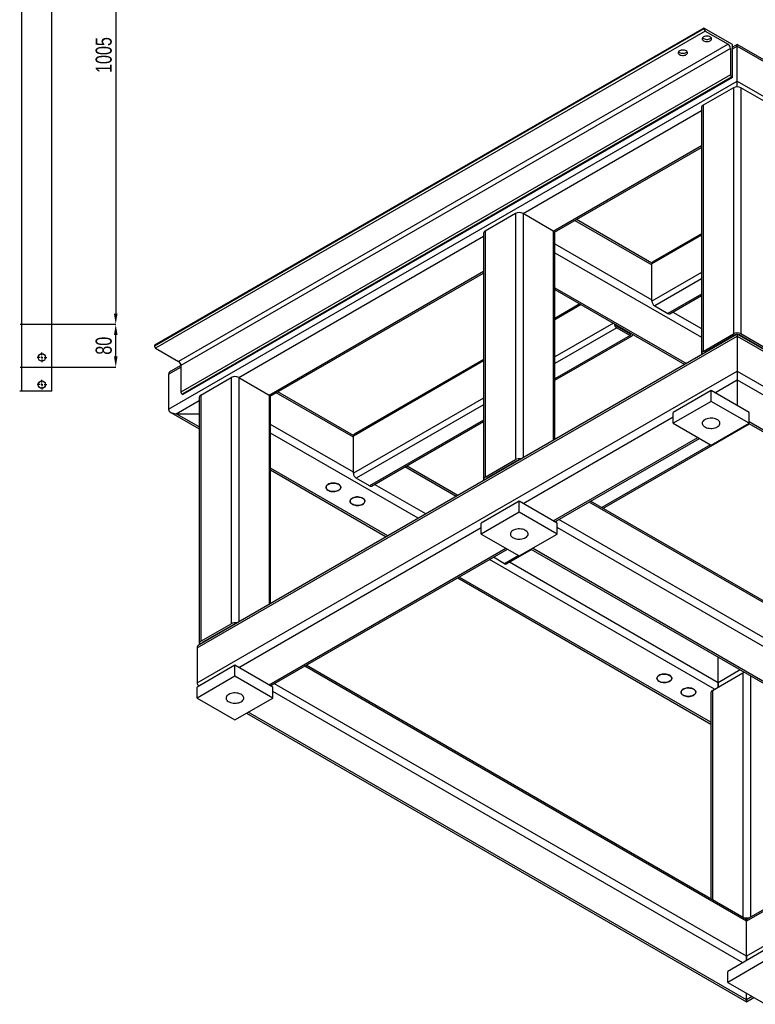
# Model space of a CAD drawing. Header units: millimetres. Extents: x 0 to 841, y 0 to 594.
# Tile 10 of 13: x 571 to 709, y 198 to 382. Entities that reach past the tile are written whole.
import ezdxf

# ---------------------------------------------------------------- set-up
doc = ezdxf.new("R2010")
doc.units = ezdxf.units.MM
doc.header["$PDSIZE"] = -1
doc.linetypes.add('CENTERX2', pattern=[20.32, 12.7, -2.54, 2.54, -2.54])
doc.layers.add('COTES', color=1, linetype='Continuous')
doc.layers.add('TRAIT-MIXTES', color=3, linetype='CENTERX2')
doc.layers.add('TRAIT-FORT', color=4, linetype='Continuous', lineweight=25)
doc.styles.add('SLDTEXTSTYLE0', font='TXT', dxfattribs={"width": 0.75})
doc.dimstyles.new('SLDDIMSTYLE0', dxfattribs={"dimtxt": 3, "dimasz": 2, "dimexe": 0, "dimexo": 0.0625, "dimgap": 0.75, "dimtad": 1, "dimdec": 0, "dimlfac": 10, "dimrnd": 1e-09, "dimzin": 12, "dimdsep": 46, "dimtxsty": 'SLDTEXTSTYLE0', "dimsah": 1, "dimcen": 0.09, "dimadec": 0, "dimazin": 3, "dimtfac": 1, "dimtdec": 0, "dimtofl": 0, "dimtmove": 0, "dimatfit": 3, "dimfxl": 1, "dimfrac": 2, "dimtolj": 1, "dimtzin": 12, "dimarcsym": 0})
doc.dimstyles.new('SLDDIMSTYLE1', dxfattribs={"dimtxt": 3, "dimasz": 2, "dimexe": 0, "dimexo": 0.0625, "dimgap": 0.75, "dimtad": 1, "dimdec": 0, "dimlfac": 10, "dimrnd": 1e-09, "dimzin": 12, "dimdsep": 46, "dimtxsty": 'SLDTEXTSTYLE0', "dimsah": 1, "dimcen": 0.09, "dimadec": 0, "dimazin": 3, "dimtfac": 1, "dimtdec": 0, "dimtmove": 0, "dimatfit": 0, "dimfxl": 1, "dimfrac": 2, "dimtolj": 1, "dimtzin": 12, "dimarcsym": 0})

# ---------------------------------------------------------------- blocks, each defined once
blk = doc.blocks.new('_D_53')
at = {"layer": 'COTES', "color": 0, "lineweight": -2, "transparency": 16777216}
for p, q in [((571.46, 425.75), (589.31, 425.75)), ((589.31, 423.75), (589.31, 327.25)), ((571.46, 325.25), (589.31, 325.25))]:
    blk.add_line(p, q, dxfattribs=at)
at = {"layer": 'COTES', "color": 0, "transparency": 16777216}
for points in [[(588.98, 423.75), (589.65, 423.75), (589.31, 425.75)], [(588.98, 327.25), (589.65, 327.25), (589.31, 325.25)]]:
    blk.add_solid(points, dxfattribs=at)
at = {"layer": 'Defpoints', "color": 0, "transparency": 16777216}
for p in [(571.39, 425.75), (571.39, 325.25), (589.31, 325.25)]:
    blk.add_point(p, dxfattribs=at)
at = {"layer": 'COTES', "color": 0, "transparency": 16777216, "insert": (585.56, 375.5), "char_height": 3, "attachment_point": 2, "rotation": 90, "style": 'SLDTEXTSTYLE0'}
blk.add_mtext('\\A1;1005', dxfattribs=at)
blk = doc.blocks.new('_D_54')
at = {"layer": 'COTES', "color": 0, "lineweight": -2, "transparency": 16777216}
for p, q in [((571.46, 325.25), (589.31, 325.25)), ((589.31, 319.25), (589.31, 323.25)), ((571.46, 317.25), (589.31, 317.25))]:
    blk.add_line(p, q, dxfattribs=at)
at = {"layer": 'COTES', "color": 0, "transparency": 16777216}
for points in [[(588.98, 323.25), (589.65, 323.25), (589.31, 325.25)], [(588.98, 319.25), (589.65, 319.25), (589.31, 317.25)]]:
    blk.add_solid(points, dxfattribs=at)
at = {"layer": 'Defpoints', "color": 0, "transparency": 16777216}
for p in [(571.39, 325.25), (589.31, 325.25), (571.39, 317.25)]:
    blk.add_point(p, dxfattribs=at)
at = {"layer": 'COTES', "color": 0, "transparency": 16777216, "insert": (585.56, 321.25), "char_height": 3, "attachment_point": 2, "rotation": 90, "style": 'SLDTEXTSTYLE0'}
blk.add_mtext('\\A1;80', dxfattribs=at)
blk = doc.blocks.new('SW_CENTERMARKSYMBOL_15')
at = {"layer": 'TRAIT-MIXTES', "color": 0}
for p, q in [((-0.4, 0), (-0.9, 0)), ((0, 0), (-0.2, 0)), ((0, 0.4), (0, 0.9)), ((0, 0), (0, 0.2)), ((0, 0), (0, -0.2)), ((0, 0), (0.2, 0)), ((0.4, 0), (0.9, 0)), ((0, -0.4), (0, -0.9))]:
    blk.add_line(p, q, dxfattribs=at)
blk = doc.blocks.new('SW_CENTERMARKSYMBOL_16')
at = {"layer": 'TRAIT-MIXTES', "color": 0}
for p, q in [((-0.4, 0), (-0.9, 0)), ((0, 0), (-0.2, 0)), ((0, 0.4), (0, 0.9)), ((0, 0), (0, 0.2)), ((0, 0), (0, -0.2)), ((0, 0), (0.2, 0)), ((0.4, 0), (0.9, 0)), ((0, -0.4), (0, -0.9))]:
    blk.add_line(p, q, dxfattribs=at)

msp = doc.modelspace()

# ---------------------------------------------------------------- linework, layer by layer
at = {"layer": 'TRAIT-FORT', "lineweight": 25}
for p, q in [((571.795, 312.746), (571.795, 428.746)), ((577.395, 312.746), (577.395, 428.746)), ((699.058, 380.521), (596.527, 321.332)), ((699.058, 380.368), (596.527, 321.179)), ((699.058, 380.521), (699.058, 380.368)), ((704.361, 377.46), (699.058, 380.521)), ((699.279, 379.985), (596.748, 320.796)), ((699.279, 379.985), (703.565, 377.511)), ((703.565, 377.511), (601.035, 318.321)), ((704.007, 376.745), (601.477, 317.556)), ((704.007, 376.745), (704.007, 371.795)), ((705.245, 377.492), (704.361, 376.982)), ((704.361, 371.336), (704.361, 377.46)), ((704.361, 376.643), (705.245, 377.154)), ((807.568, 318.422), (705.245, 377.492)), ((705.245, 377.154), (705.245, 377.492)), ((705.245, 377.154), (705.245, 377.492)), ((705.245, 377.154), (807.775, 317.964)), ((705.245, 370.621), (705.245, 377.154)), ((704.007, 371.795), (601.477, 312.605)), ((704.228, 371.412), (601.698, 312.223)), ((704.361, 371.336), (601.83, 312.146)), ((704.228, 371.412), (704.361, 371.336)), ((599.179, 309.391), (705.245, 370.621)), ((704.538, 369.396), (698.881, 366.131)), ((704.538, 369.396), (704.538, 323.466)), ((705.245, 370.621), (807.775, 311.432)), ((705.245, 369.566), (705.245, 370.621)), ((705.245, 369.566), (705.245, 370.621)), ((705.952, 369.396), (705.952, 323.466)), ((711.609, 366.131), (705.952, 369.396)), ((698.588, 365.723), (698.588, 319.792)), ((698.881, 366.131), (698.881, 320.2)), ((665.293, 345.925), (698.588, 365.145)), ((670.95, 342.659), (698.588, 358.614)), ((671.18, 342.453), (698.588, 358.276)), ((663.879, 345.925), (658.222, 342.659)), ((663.879, 345.925), (663.879, 299.994)), ((670.95, 342.659), (665.293, 345.925)), ((665.293, 345.925), (665.293, 300.332)), ((674.956, 344.634), (689.335, 336.333)), ((689.348, 336.664), (675.249, 344.803)), ((657.929, 342.251), (657.929, 296.32)), ((658.222, 342.659), (658.222, 296.729)), ((670.95, 342.659), (670.95, 303.598)), ((671.243, 303.767), (671.243, 342.251)), ((698.588, 341.879), (689.335, 336.537)), ((698.588, 342.133), (689.49, 336.881)), ((612.26, 315.309), (657.929, 341.674)), ((671.243, 340.245), (689.335, 329.801)), ((671.243, 338.612), (698.588, 322.826)), ((689.335, 329.597), (689.335, 336.537)), ((617.917, 312.044), (657.929, 335.142)), ((618.146, 311.838), (657.929, 334.804)), ((698.588, 334.938), (689.335, 329.597)), ((698.588, 333.714), (689.865, 328.678)), ((671.243, 332.081), (695.766, 317.924)), ((671.243, 331.743), (695.473, 317.755)), ((698.588, 330.856), (692.34, 327.249)), ((675.917, 329.045), (671.243, 326.347)), ((676.136, 328.918), (671.243, 326.093)), ((692.715, 327.212), (698.588, 330.603)), ((689.865, 328.678), (692.34, 327.249)), ((693.267, 327.531), (698.588, 324.459)), ((682.148, 325.448), (671.243, 319.152)), ((682.794, 324.596), (671.243, 317.928)), ((682.794, 324.902), (685.269, 323.474)), ((682.794, 324.596), (685.269, 323.167)), ((685.418, 323.56), (685.269, 323.474)), ((698.881, 320.2), (704.538, 323.466)), ((711.609, 320.2), (705.952, 323.466)), ((604.482, 264.889), (705.245, 323.058)), ((705.245, 323.396), (604.896, 265.466)), ((685.269, 323.167), (671.243, 315.07)), ((671.243, 314.817), (685.644, 323.13)), ((704.891, 323.262), (699.234, 319.996)), ((704.891, 323.262), (704.891, 323.192)), ((832.317, 250.039), (705.245, 323.396)), ((705.245, 323.396), (705.245, 323.058)), ((705.245, 323.396), (705.245, 323.058)), ((705.245, 323.058), (705.245, 316.525)), ((705.245, 323.058), (832.524, 249.581)), ((711.255, 319.996), (705.598, 323.262)), ((705.598, 323.262), (705.598, 323.192)), ((596.527, 321.332), (596.527, 321.179)), ((596.748, 320.796), (601.035, 318.321)), ((699.234, 319.996), (699.234, 319.926)), ((657.929, 318.407), (633.65, 304.391)), ((657.929, 318.661), (633.806, 304.735)), ((599.179, 315.923), (601.477, 317.25)), ((601.476, 317.587), (599.593, 316.5)), ((601.477, 317.556), (601.477, 312.605)), ((604.482, 258.356), (705.245, 316.525)), ((705.245, 316.525), (705.245, 314.892)), ((705.245, 316.525), (705.245, 314.892)), ((705.245, 316.525), (832.524, 243.049)), ((599.179, 315.923), (599.179, 309.391)), ((605.189, 312.044), (610.846, 315.309)), ((610.846, 315.309), (610.846, 269.379)), ((612.26, 315.309), (617.917, 312.044)), ((612.26, 315.309), (612.26, 269.717)), ((701.091, 312.494), (705.245, 314.892)), ((705.245, 314.892), (705.245, 310.096)), ((705.245, 314.892), (824.746, 245.906)), ((571.545, 312.746), (571.395, 312.746)), ((571.795, 312.746), (571.545, 312.746)), ((572.295, 312.746), (571.795, 312.746)), ((577.145, 312.746), (572.295, 312.746)), ((577.395, 312.746), (577.145, 312.746)), ((633.65, 304.187), (619.272, 312.488)), ((633.663, 304.518), (619.565, 312.657)), ((700.383, 312.902), (693.312, 308.82)), ((700.383, 310.861), (700.383, 312.902)), ((707.455, 308.82), (700.383, 312.902)), ((600.593, 308.574), (604.896, 311.058)), ((601.698, 312.223), (601.83, 312.146)), ((604.896, 311.636), (604.896, 265.705)), ((605.189, 312.044), (605.189, 266.113)), ((617.917, 312.044), (617.917, 272.983)), ((618.21, 273.152), (618.21, 311.636)), ((657.929, 311.467), (633.65, 297.451)), ((700.383, 310.861), (693.312, 306.779)), ((707.455, 306.779), (700.383, 310.861)), ((599.593, 308.813), (604.896, 305.752)), ((657.929, 310.242), (634.181, 296.532)), ((693.312, 306.779), (693.312, 308.82)), ((707.455, 306.779), (707.455, 308.82)), ((600.593, 308.574), (604.896, 308.574)), ((604.896, 306.09), (600.593, 308.574)), ((657.929, 307.384), (636.655, 295.103)), ((637.03, 295.066), (657.929, 307.131)), ((665.293, 291.829), (693.312, 308.004)), ((707.455, 307.086), (819.089, 242.64)), ((633.65, 297.655), (618.21, 306.568)), ((680.207, 290.907), (707.55, 306.692)), ((693.312, 306.779), (700.383, 302.697)), ((700.383, 302.697), (707.455, 306.779)), ((707.427, 306.763), (818.796, 242.471)), ((645.738, 289.044), (618.21, 304.935)), ((633.65, 297.451), (633.65, 304.391)), ((670.95, 288.563), (697.908, 304.126)), ((671.243, 288.394), (698.201, 303.957)), ((700.287, 302.753), (679.987, 291.034)), ((658.222, 296.729), (663.879, 299.994)), ((664.233, 299.79), (658.576, 296.525)), ((664.233, 299.79), (664.233, 299.72)), ((640.081, 285.778), (618.21, 298.404)), ((618.21, 298.066), (639.789, 285.609)), ((652.81, 293.126), (643.24, 298.651)), ((653.103, 293.295), (643.533, 298.82)), ((636.655, 295.103), (634.181, 296.532)), ((658.576, 296.525), (658.576, 296.454)), ((647.153, 289.86), (637.582, 295.385)), ((664.586, 292.237), (657.515, 288.155)), ((664.586, 290.196), (664.586, 292.237)), ((671.657, 288.155), (664.586, 292.237)), ((759.838, 244.936), (677.901, 292.238)), ((760.046, 244.478), (677.608, 292.069)), ((664.586, 290.196), (657.515, 286.114)), ((671.657, 286.114), (664.586, 290.196)), ((760.046, 237.946), (671.95, 288.802)), ((612.26, 261.214), (657.515, 287.339)), ((657.515, 286.114), (657.515, 288.155)), ((671.657, 286.114), (671.657, 288.155)), ((759.338, 236.721), (671.657, 287.339)), ((657.515, 286.114), (664.586, 282.032)), ((664.586, 282.032), (671.657, 286.114)), ((617.917, 257.948), (662.111, 283.461)), ((618.21, 257.779), (662.404, 283.291)), ((662.221, 280.524), (666.892, 283.22)), ((666.768, 283.291), (753.182, 233.406)), ((753.682, 233.456), (667.061, 283.461)), ((701.002, 257.14), (659.053, 281.357)), ((661.846, 280.561), (659.76, 281.765)), ((664.49, 282.087), (661.846, 280.561)), ((701.709, 258.365), (662.773, 280.843)), ((653.103, 277.922), (700.356, 250.644)), ((700.356, 250.982), (653.396, 278.091)), ((605.189, 266.113), (610.846, 269.379)), ((611.2, 269.175), (605.543, 265.909)), ((611.2, 269.175), (611.2, 269.105)), ((604.482, 264.889), (604.482, 258.356)), ((605.543, 265.909), (605.543, 265.839)), ((701.709, 258.365), (701.709, 263.121)), ((611.553, 261.622), (604.482, 257.54)), ((611.553, 259.58), (611.553, 261.622)), ((618.624, 257.54), (611.553, 261.622)), ((707.013, 213.863), (624.575, 261.453)), ((707.013, 214.201), (624.868, 261.622)), ((611.553, 259.58), (604.482, 255.498)), ((618.624, 255.498), (611.553, 259.58)), ((700.649, 256.936), (706.305, 260.202)), ((705.828, 260.743), (701.709, 258.365)), ((706.305, 260.202), (706.305, 214.61)), ((707.72, 259.651), (707.72, 214.61)), ((604.482, 255.498), (604.482, 257.54)), ((618.624, 255.498), (618.624, 257.54)), ((707.013, 207.331), (618.917, 258.187)), ((701.709, 257.55), (701.709, 258.365)), ((701.709, 258.365), (701.709, 257.55)), ((604.482, 255.498), (611.553, 251.416)), ((611.553, 251.416), (618.624, 255.498)), ((706.305, 206.106), (618.624, 256.723)), ((700.356, 256.528), (700.356, 218.044)), ((700.649, 256.936), (700.649, 217.875)), ((613.735, 252.676), (707.013, 198.828)), ((707.013, 199.167), (614.028, 252.845)), ((746.731, 237.13), (707.013, 214.201)), ((747.024, 236.961), (707.013, 213.863)), ((752.682, 233.695), (707.013, 207.331)), ((707.013, 213.863), (707.013, 214.201)), ((707.013, 214.201), (707.013, 213.863)), ((707.013, 207.331), (707.013, 213.863)), ((710.548, 208.555), (703.477, 204.473)), ((710.548, 206.514), (703.477, 202.432)), ((707.013, 206.514), (707.013, 207.331)), ((707.013, 207.331), (707.013, 206.514)), ((703.477, 202.432), (703.477, 204.473)), ((703.477, 202.432), (710.548, 198.35)), ((707.013, 199.167), (707.013, 200.391)), ((708.073, 199.779), (707.013, 199.167)), ((707.013, 198.828), (708.366, 199.61)), ((707.013, 198.828), (707.013, 199.167)), ((707.013, 199.167), (707.013, 198.828))]:
    msp.add_line(p, q, dxfattribs=at)
at = {"layer": 'TRAIT-FORT', "lineweight": 25, "flags": 128}
for points in [[(698.989, 378.17), (699.142, 378.099), (699.319, 378.05), (699.51, 378.025), (699.706, 378.025), (699.897, 378.05), (700.073, 378.099), (700.226, 378.17), (700.349, 378.258), (700.434, 378.36), (700.477, 378.47), (700.477, 378.584), (700.434, 378.694), (700.349, 378.796), (700.226, 378.884), (700.073, 378.955), (699.897, 379.004), (699.706, 379.029), (699.51, 379.029), (699.319, 379.004), (699.142, 378.955), (698.989, 378.884), (698.867, 378.796), (698.782, 378.694), (698.738, 378.584), (698.738, 378.47), (698.782, 378.36), (698.867, 378.258), (698.989, 378.17)], [(698.807, 378.731), (698.867, 378.667), (698.989, 378.578), (699.142, 378.508), (699.319, 378.459), (699.51, 378.433), (699.706, 378.433), (699.897, 378.459), (700.073, 378.508), (700.226, 378.578), (700.349, 378.667), (700.408, 378.731)], [(694.499, 375.578), (694.652, 375.507), (694.829, 375.458), (695.02, 375.433), (695.216, 375.433), (695.407, 375.458), (695.583, 375.507), (695.736, 375.578), (695.858, 375.666), (695.943, 375.768), (695.987, 375.878), (695.987, 375.991), (695.943, 376.102), (695.858, 376.204), (695.736, 376.292), (695.583, 376.363), (695.407, 376.412), (695.216, 376.437), (695.02, 376.437), (694.829, 376.412), (694.652, 376.363), (694.499, 376.292), (694.377, 376.204), (694.292, 376.102), (694.248, 375.991), (694.248, 375.878), (694.292, 375.768), (694.377, 375.666), (694.499, 375.578)], [(694.317, 376.139), (694.377, 376.074), (694.499, 375.986), (694.652, 375.916), (694.829, 375.866), (695.02, 375.841), (695.216, 375.841), (695.407, 375.866), (695.583, 375.916), (695.736, 375.986), (695.858, 376.074), (695.918, 376.139)], [(685.269, 323.167), (685.373, 323.119), (685.472, 323.097), (685.564, 323.1), (685.644, 323.13), (685.71, 323.185), (685.759, 323.263), (685.787, 323.347)], [(699.212, 307.455), (699.036, 307.335), (698.895, 307.199), (698.796, 307.052), (698.74, 306.897), (698.729, 306.74), (698.762, 306.583), (698.841, 306.431), (698.961, 306.29), (699.12, 306.161), (699.313, 306.049), (699.536, 305.958), (699.781, 305.888), (700.044, 305.843), (700.315, 305.824), (700.588, 305.83), (700.856, 305.863), (701.111, 305.92), (701.346, 306.001), (701.555, 306.103), (701.731, 306.223), (701.871, 306.359), (701.971, 306.506), (702.027, 306.661), (702.038, 306.819), (702.004, 306.975), (701.926, 307.127), (701.806, 307.268), (701.647, 307.397), (701.454, 307.509), (701.231, 307.6), (700.986, 307.67), (700.723, 307.715), (700.452, 307.734), (700.179, 307.728), (699.911, 307.695), (699.656, 307.638), (699.421, 307.557), (699.212, 307.455)], [(630.893, 294.268), (630.704, 294.177), (630.49, 294.107), (630.257, 294.06), (630.013, 294.037), (629.767, 294.04), (629.525, 294.069), (629.297, 294.122), (629.088, 294.198), (628.906, 294.294), (628.757, 294.407), (628.645, 294.534), (628.574, 294.67), (628.546, 294.811), (628.563, 294.953), (628.623, 295.091), (628.725, 295.221), (628.865, 295.338), (629.04, 295.439), (629.242, 295.52), (629.467, 295.578), (629.706, 295.613), (629.952, 295.623), (630.197, 295.607), (630.433, 295.566), (630.652, 295.501), (630.849, 295.415), (631.015, 295.31), (631.146, 295.19), (631.238, 295.058), (631.287, 294.918), (631.293, 294.776), (631.254, 294.635), (631.173, 294.501), (631.051, 294.377), (630.893, 294.268)], [(630.893, 295.391), (630.704, 295.482), (630.49, 295.552), (630.257, 295.599), (630.013, 295.621), (629.767, 295.618), (629.525, 295.59), (629.297, 295.537), (629.088, 295.461), (628.906, 295.365), (628.757, 295.252), (628.645, 295.125), (628.574, 294.988), (628.546, 294.847), (628.563, 294.705), (628.623, 294.567), (628.725, 294.438), (628.865, 294.321), (629.04, 294.22), (629.242, 294.139), (629.467, 294.08), (629.706, 294.045), (629.952, 294.036), (630.197, 294.052), (630.433, 294.093), (630.652, 294.157), (630.849, 294.243), (631.015, 294.348), (631.146, 294.469), (631.238, 294.601), (631.287, 294.74), (631.293, 294.883), (631.254, 295.023), (631.173, 295.158), (631.051, 295.281), (630.893, 295.391)], [(635.383, 291.676), (635.194, 291.585), (634.98, 291.514), (634.747, 291.467), (634.504, 291.445), (634.257, 291.448), (634.016, 291.477), (633.787, 291.53), (633.578, 291.606), (633.396, 291.702), (633.247, 291.815), (633.135, 291.942), (633.064, 292.078), (633.036, 292.219), (633.053, 292.361), (633.113, 292.499), (633.215, 292.629), (633.356, 292.746), (633.53, 292.847), (633.732, 292.928), (633.957, 292.986), (634.196, 293.021), (634.442, 293.031), (634.687, 293.015), (634.923, 292.974), (635.143, 292.909), (635.339, 292.823), (635.505, 292.718), (635.636, 292.598), (635.728, 292.465), (635.777, 292.326), (635.783, 292.184), (635.744, 292.043), (635.663, 291.909), (635.541, 291.785), (635.383, 291.676)], [(635.383, 292.798), (635.194, 292.89), (634.98, 292.96), (634.747, 293.007), (634.504, 293.029), (634.257, 293.026), (634.016, 292.997), (633.787, 292.944), (633.578, 292.869), (633.396, 292.773), (633.247, 292.659), (633.135, 292.533), (633.064, 292.396), (633.036, 292.255), (633.053, 292.113), (633.113, 291.975), (633.215, 291.845), (633.356, 291.728), (633.53, 291.628), (633.732, 291.547), (633.957, 291.488), (634.196, 291.453), (634.442, 291.444), (634.687, 291.46), (634.923, 291.5), (635.143, 291.565), (635.339, 291.651), (635.505, 291.756), (635.636, 291.877), (635.728, 292.009), (635.777, 292.148), (635.783, 292.291), (635.744, 292.431), (635.663, 292.565), (635.541, 292.689), (635.383, 292.798)], [(663.415, 286.79), (663.238, 286.669), (663.098, 286.534), (662.999, 286.387), (662.943, 286.232), (662.931, 286.074), (662.965, 285.917), (663.043, 285.766), (663.163, 285.624), (663.322, 285.496), (663.516, 285.384), (663.738, 285.292), (663.984, 285.223), (664.246, 285.178), (664.518, 285.158), (664.791, 285.165), (665.059, 285.197), (665.314, 285.255), (665.549, 285.336), (665.757, 285.438), (665.934, 285.558), (666.074, 285.694), (666.174, 285.841), (666.23, 285.995), (666.241, 286.153), (666.207, 286.31), (666.129, 286.461), (666.009, 286.603), (665.85, 286.732), (665.657, 286.843), (665.434, 286.935), (665.188, 287.004), (664.926, 287.049), (664.655, 287.069), (664.381, 287.062), (664.114, 287.03), (663.859, 286.973), (663.624, 286.892), (663.415, 286.79)], [(692.632, 258.627), (692.443, 258.535), (692.229, 258.465), (691.996, 258.418), (691.753, 258.396), (691.506, 258.399), (691.265, 258.428), (691.036, 258.481), (690.827, 258.556), (690.645, 258.652), (690.496, 258.766), (690.384, 258.892), (690.313, 259.029), (690.286, 259.17), (690.302, 259.312), (690.362, 259.45), (690.464, 259.58), (690.605, 259.697), (690.779, 259.797), (690.982, 259.878), (691.206, 259.937), (691.445, 259.972), (691.691, 259.982), (691.936, 259.966), (692.172, 259.925), (692.392, 259.86), (692.588, 259.774), (692.754, 259.669), (692.885, 259.548), (692.977, 259.416), (693.027, 259.277), (693.032, 259.135), (692.993, 258.994), (692.912, 258.86), (692.79, 258.736), (692.632, 258.627)], [(692.632, 259.749), (692.443, 259.84), (692.229, 259.911), (691.996, 259.958), (691.753, 259.98), (691.506, 259.977), (691.265, 259.948), (691.036, 259.895), (690.827, 259.819), (690.645, 259.723), (690.496, 259.61), (690.384, 259.483), (690.313, 259.347), (690.286, 259.206), (690.302, 259.064), (690.362, 258.926), (690.464, 258.796), (690.605, 258.679), (690.779, 258.579), (690.982, 258.498), (691.206, 258.439), (691.445, 258.404), (691.691, 258.394), (691.936, 258.41), (692.172, 258.451), (692.392, 258.516), (692.588, 258.602), (692.754, 258.707), (692.885, 258.828), (692.977, 258.96), (693.027, 259.099), (693.032, 259.241), (692.993, 259.382), (692.912, 259.516), (692.79, 259.64), (692.632, 259.749)], [(706.305, 260.202), (706.457, 260.274), (706.574, 260.312)], [(697.123, 256.035), (696.933, 255.943), (696.719, 255.873), (696.486, 255.826), (696.243, 255.804), (695.996, 255.807), (695.755, 255.836), (695.526, 255.889), (695.317, 255.964), (695.135, 256.06), (694.986, 256.174), (694.874, 256.3), (694.803, 256.437), (694.776, 256.578), (694.792, 256.72), (694.852, 256.858), (694.954, 256.988), (695.095, 257.105), (695.269, 257.205), (695.472, 257.286), (695.696, 257.345), (695.935, 257.38), (696.181, 257.389), (696.426, 257.373), (696.662, 257.333), (696.882, 257.268), (697.078, 257.182), (697.244, 257.077), (697.375, 256.956), (697.467, 256.824), (697.517, 256.685), (697.522, 256.542), (697.484, 256.402), (697.402, 256.268), (697.281, 256.144), (697.123, 256.035)], [(697.123, 257.157), (696.933, 257.248), (696.719, 257.319), (696.486, 257.366), (696.243, 257.388), (695.996, 257.385), (695.755, 257.356), (695.526, 257.303), (695.317, 257.227), (695.135, 257.131), (694.986, 257.018), (694.874, 256.891), (694.803, 256.755), (694.776, 256.614), (694.792, 256.472), (694.852, 256.334), (694.954, 256.204), (695.095, 256.087), (695.269, 255.987), (695.472, 255.905), (695.696, 255.847), (695.935, 255.812), (696.181, 255.802), (696.426, 255.818), (696.662, 255.859), (696.882, 255.924), (697.078, 256.01), (697.244, 256.115), (697.375, 256.235), (697.467, 256.368), (697.517, 256.507), (697.522, 256.649), (697.484, 256.79), (697.402, 256.924), (697.281, 257.048), (697.123, 257.157)], [(610.382, 256.174), (610.205, 256.054), (610.065, 255.918), (609.966, 255.771), (609.91, 255.617), (609.898, 255.459), (609.932, 255.302), (610.01, 255.151), (610.13, 255.009), (610.289, 254.88), (610.483, 254.769), (610.705, 254.677), (610.951, 254.608), (611.213, 254.563), (611.485, 254.543), (611.758, 254.55), (612.026, 254.582), (612.281, 254.639), (612.516, 254.72), (612.724, 254.822), (612.901, 254.943), (613.041, 255.078), (613.141, 255.226), (613.197, 255.38), (613.208, 255.538), (613.174, 255.695), (613.096, 255.846), (612.976, 255.988), (612.817, 256.116), (612.624, 256.228), (612.401, 256.32), (612.155, 256.389), (611.893, 256.434), (611.622, 256.454), (611.348, 256.447), (611.081, 256.415), (610.826, 256.357), (610.591, 256.277), (610.382, 256.174)]]:
    msp.add_lwpolyline(points, dxfattribs=at)
at = {"layer": 'TRAIT-FORT', "lineweight": 25}
for centre in [(575.53, 319.069), (575.53, 313.989)]:
    msp.add_circle(centre, 0.7, dxfattribs=at)
for centre, radius, start, end in [((699.537, 380.39), 0.48, 182.60548, 237.39452), ((703.048, 376.702), 0.961, 2.60548, 57.39452), ((704.487, 371.817), 0.48, 182.60548, 237.39452), ((705.245, 368.032), 1.537, 62.60967, 117.39033), ((699.088, 365.673), 0.503, 114.37466, 174.3052), ((664.586, 344.56), 1.537, 62.60967, 117.39033), ((658.43, 342.201), 0.503, 114.37466, 174.3052), ((670.743, 342.201), 0.503, 5.6948, 65.62534), ((689.692, 336.583), 0.36, 124.05635, 187.25583), ((690.486, 329.649), 1.153, 182.60548, 237.39452), ((692.56, 327.556), 0.377, 234.38242, 294.30712), ((683.421, 325.574), 1.161, 189.96662, 237.35781), ((683.107, 325.39), 0.579, 197.86524, 237.30737), ((685.373, 323.599), 0.162, 230.35236, 326.10277), ((705.245, 322.101), 1.537, 62.60967, 117.39033), ((705.219, 322.654), 0.691, 95.74532, 118.33347), ((705.27, 322.654), 0.691, 61.66653, 84.25468), ((597.007, 321.2), 0.48, 182.60548, 237.39452), ((699.03, 319.796), 0.431, 110.28053, 208.54908), ((699.355, 319.748), 0.276, 115.82949, 158.96429), ((600.517, 317.512), 0.961, 2.60548, 57.39452), ((611.553, 313.945), 1.537, 62.60967, 117.39033), ((601.957, 312.627), 0.48, 182.60548, 237.39452), ((605.397, 311.586), 0.503, 114.37466, 174.3052), ((617.71, 311.586), 0.503, 5.6948, 65.62534), ((634.007, 304.437), 0.36, 124.05635, 187.25583), ((664.588, 298.62), 1.546, 76.96969, 117.29911), ((664.561, 299.182), 0.691, 95.74532, 118.33347), ((634.802, 297.503), 1.153, 182.60548, 237.39452), ((658.372, 296.324), 0.431, 110.28053, 208.54908), ((658.696, 296.276), 0.276, 115.82949, 158.96429), ((636.875, 295.41), 0.377, 234.38242, 294.30712), ((669.996, 289.116), 1.68, 329.94456, 341.99127), ((662.066, 280.868), 0.377, 234.38242, 294.30712), ((611.555, 268.005), 1.546, 76.96969, 117.29911), ((611.528, 268.567), 0.691, 95.74532, 118.33347), ((605.339, 265.709), 0.431, 110.28053, 208.54908), ((605.663, 265.661), 0.276, 115.82949, 158.96429), ((700.856, 256.478), 0.503, 114.37466, 174.3052), ((707.013, 212.752), 1.688, 78.00938, 101.99062)]:
    msp.add_arc(centre, radius, start, end, dxfattribs=at)
for centre, start_param, end_param in [((600.593, 315.923), 2.3561132, 3.1415927), ((600.593, 315.923), 2.3561132, 3.1415927), ((600.593, 309.391), 3.1415927, 4.712389), ((600.593, 309.391), 3.1415927, 4.712389), ((605.896, 264.889), 2.3561132, 3.1415927), ((605.896, 264.889), 2.3561132, 3.1415927), ((605.896, 258.356), 3.1415927, 3.9270721), ((605.896, 258.356), 3.1415927, 3.9270245)]:
    msp.add_ellipse(centre, major_axis=(1.414, 0), ratio=0.5773815, start_param=start_param, end_param=end_param, dxfattribs=at)

# ---------------------------------------------------------------- block references
at = {"layer": 'TRAIT-MIXTES'}
for name, p in [('SW_CENTERMARKSYMBOL_15', (575.53, 319.069)), ('SW_CENTERMARKSYMBOL_16', (575.53, 313.989))]:
    msp.add_blockref(name, p, dxfattribs=at)

# ---------------------------------------------------------------- dimensions: what is measured, and where the dimension line sits
at = {"layer": 'COTES'}
for p1, dimstyle, picture, middle in [((571.395, 425.746), 'SLDDIMSTYLE0', '_D_53', (589.315, 375.496)), ((571.395, 317.246), 'SLDDIMSTYLE1', '_D_54', (589.315, 321.246))]:
    dim = msp.add_linear_dim(base=(589.315, 325.246), p1=p1, p2=(571.395, 325.246), angle=90, dimstyle=dimstyle, dxfattribs=at)
    dim.commit()
    dim.dimension.update_dxf_attribs({"geometry": picture, "text_midpoint": middle, "dimtype": 160})

doc.saveas('drawing.dxf')
